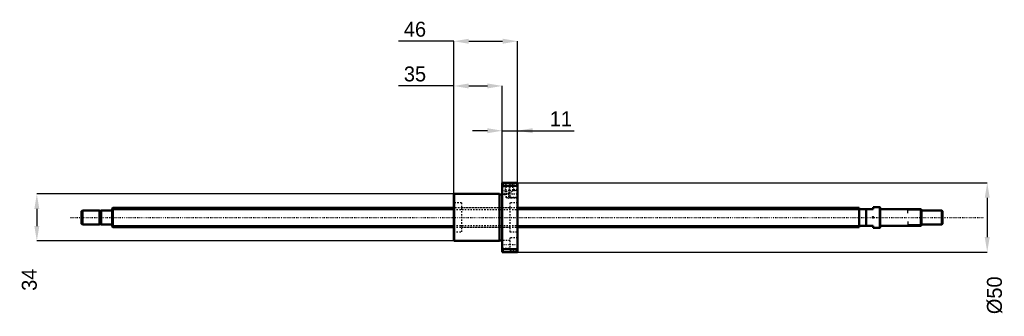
# Model space of a CAD drawing. Header units: millimetres. Extents: x -67 to 644, y -71 to 143.
import ezdxf

# ---------------------------------------------------------------- set-up
doc = ezdxf.new("R2010")
doc.units = ezdxf.units.MM
doc.linetypes.add('Center', pattern=[1.5, 0.45, -0.5, 0.05, -0.5])
doc.linetypes.add('Dashed', pattern=[2, 1, -1])
for name, color, linetype, lineweight in [('2d ConnectionPoints', 7, 'Continuous', 50), ('AM_0', 7, 'Continuous', 50), ('AM_4', 3, 'Continuous', 25), ('AM_5', 3, 'Continuous', 25), ('AM_7', 7, 'Center', 25), ('AM_9', 6, 'Dashed', 25)]:
    doc.layers.add(name, color=color, linetype=linetype, lineweight=lineweight)
doc.dimstyles.new('ISO-25', dxfattribs={"dimtxt": 2.5, "dimasz": 2.5, "dimexe": 1.25, "dimexo": 0.625, "dimtad": 1, "dimtxsty": 'Standard', "dimcen": 2.5, "dimadec": 0, "dimazin": 0, "dimtfac": 1, "dimtmove": 0, "dimatfit": 3, "dimfxl": 0, "dimarcsym": 0})

# ---------------------------------------------------------------- blocks, each defined once
blk = doc.blocks.new('1_BNK_1408_2_5RRG0_621LC5YRR0_Nut_0_in_BNK1408_2_5RRG0_621LC5Y_292_50__4')
at = {"layer": 'AM_0'}
for p, q in [((292.5, 25), (281.5, 25)), ((281.5, 25), (281.5, -25)), ((281.5, 22.56), (281.75, 22.87)), ((281.75, 25), (281.75, 22.87)), ((281.75, 22.87), (292.25, 22.87)), ((292.25, 25), (292.25, 22.87)), ((292.25, 22.87), (292.5, 22.56)), ((292.5, 25), (292.5, -25)), ((246.75, 17), (246.5, 16.75)), ((246.5, 16.75), (246.5, -16.75)), ((246.75, 17), (246.75, -17)), ((279.5, 17), (246.75, 17)), ((279.5, 17), (279.5, -17)), ((281.5, 16.7), (279.5, 16.7)), ((246.5, -16.75), (246.75, -17)), ((246.75, -17), (279.5, -17)), ((279.5, -16.7), (281.5, -16.7)), ((281.75, -22.87), (281.5, -22.56)), ((281.5, -25), (292.5, -25)), ((292.25, -22.87), (281.75, -22.87)), ((281.75, -22.87), (281.75, -25)), ((292.5, -22.56), (292.25, -22.87)), ((292.25, -22.87), (292.25, -25))]:
    blk.add_line(p, q, dxfattribs=at)
at = {"layer": 'AM_5', "linetype": 'Dashed'}
for p, q in [((283.5, 25), (283.5, 18.3)), ((289.5, 25), (289.5, 19.46)), ((285, 17), (283.5, 17)), ((285.06, 14.54), (286, 14)), ((286, 20), (286, 14)), ((288, 17), (289.5, 17)), ((292.5, 20), (288.96, 20)), ((292.5, 14), (286, 14))]:
    blk.add_line(p, q, dxfattribs=at)
at = {"layer": 'AM_7'}
for p, q in [((286.5, 25.4), (286.5, 16.6)), ((280.95, 19.49), (293.05, 19.49)), ((282.26, 17), (292.99, 17)), ((280.95, -19.49), (293.05, -19.49))]:
    blk.add_line(p, q, dxfattribs=at)
at = {"layer": 'AM_9'}
for p, q in [((287, 22.24), (281.5, 22.24)), ((283.5, 25), (284.04, 24.46)), ((284.04, 24.46), (284.04, 19.24)), ((288.96, 24.46), (284.04, 24.46)), ((287, 24.24), (287, 14.74)), ((292.5, 24.24), (287, 24.24)), ((288.96, 24.46), (289.5, 25)), ((288.96, 19.46), (288.96, 24.46)), ((281.5, 16.74), (287, 16.74)), ((284.04, 19.24), (282.75, 17)), ((282.75, 17), (284.17, 14.54)), ((284.17, 19.33), (284.17, 14.54)), ((284.17, 19.33), (286.5, 17)), ((284.17, 14.54), (291.96, 14.54)), ((286.5, 17), (288.96, 19.46)), ((287, 14.74), (292.5, 14.74)), ((291.96, 19.46), (288.96, 19.46)), ((292.5, 20), (291.96, 19.46)), ((291.96, 19.46), (291.96, 14.54)), ((291.96, 14.54), (292.5, 14)), ((252, 10.5), (246.5, 10.5)), ((252, 10.5), (252, -10.5)), ((287, 10.5), (287, -10.5)), ((292.5, 10.5), (287, 10.5)), ((287, 7), (252, 7)), ((252, -7), (287, -7)), ((246.5, -10.5), (252, -10.5)), ((287, -10.5), (292.5, -10.5)), ((287, -16.74), (281.5, -16.74)), ((287, -14.74), (287, -24.24)), ((292.5, -14.74), (287, -14.74)), ((281.5, -22.24), (287, -22.24)), ((287, -24.24), (292.5, -24.24))]:
    blk.add_line(p, q, dxfattribs=at)
blk.add_lwpolyline([(284.04, 19.24), (284.05, 19.24), (284.09, 19.27), (284.17, 19.33)], dxfattribs=at)
blk = doc.blocks.new('2_BNK_1408_2_5RRG0_621LC5Y_Shaft_0_in_BNK1408_2_5RRG0_621LC5Y_292_50__4')
at = {"layer": 'AM_0'}
for p, q in [((553.8, 7.5), (549, 7.5)), ((549, 7.5), (549, 6)), ((554, 7.3), (553.8, 7.5)), ((553.8, 7.5), (553.8, -7.5)), ((554, 7.3), (554, -7.3)), ((-21.5, 5), (-22, 4.5)), ((-22, 4.5), (-22, -4.5)), ((-9.15, 5), (-21.5, 5)), ((-21.5, 5), (-21.5, -5)), ((-9.15, 5), (-9.15, -5)), ((-8, 4.8), (-9.15, 4.8)), ((-8, 5), (-8, -5)), ((-0.2, 5), (-8, 5)), ((0.5, 7), (0, 6.5)), ((0, 6.5), (0, -6.5)), ((246.5, 7), (0.5, 7)), ((0.5, 7), (0.5, -7)), ((539, 7), (292.5, 7)), ((539, 7), (539, -7)), ((549, 6), (539, 6)), ((544, 6), (544, -6)), ((583.5, 6), (554.2, 6)), ((583.5, 6), (583.5, -6)), ((584, 5.5), (583.5, 6)), ((584, 5.5), (584, -5.5)), ((598.5, 5), (584, 5)), ((598.5, 5), (598.5, -5)), ((599, 4.5), (598.5, 5)), ((599, 4.5), (599, -4.5)), ((-22, -4.5), (-21.5, -5)), ((-21.5, -5), (-9.15, -5)), ((-9.15, -4.8), (-8, -4.8)), ((-8, -5), (-0.2, -5)), ((0, -6.5), (0.5, -7)), ((0.5, -7), (246.5, -7)), ((292.5, -7), (539, -7)), ((539, -6), (549, -6)), ((549, -6), (549, -7.5)), ((554.2, -6), (583.5, -6)), ((583.5, -6), (584, -5.5)), ((584, -5), (598.5, -5)), ((598.5, -5), (599, -4.5)), ((549, -7.5), (553.8, -7.5)), ((553.8, -7.5), (554, -7.3))]:
    blk.add_line(p, q, dxfattribs=at)
for centre, start, end in [((-0.2, 5.2), 270, 0), ((554.2, 6.2), 180, 270), ((-0.2, -5.2), 360, 90), ((554.2, -6.2), 90, 180)]:
    blk.add_arc(centre, 0.2, start, end, dxfattribs=at)
at = {"layer": 'AM_4'}
for p, q in [((-0.2, 5), (-0.2, -5)), ((554.2, 6), (554.2, -6))]:
    blk.add_line(p, q, dxfattribs=at)
at = {"layer": 'AM_5'}
for p, q in [((0, 5.773), (246.5, 5.773)), ((292.5, 5.773), (539, 5.773)), ((539, 3.5), (539, 5.773)), ((584, 5.3865), (574, 5.3865)), ((574, 3), (574, 5.3865)), ((0, -5.773), (246.5, -5.773)), ((292.5, -5.773), (539, -5.773)), ((539, -3.5), (539, -5.773)), ((574, -3), (574, -5.3865)), ((584, -5.3865), (574, -5.3865))]:
    blk.add_line(p, q, dxfattribs=at)
at = {"layer": 'AM_5', "linetype": 'Dashed'}
for p, q in [((246.5, 5.773), (292.5, 5.773)), ((246.5, -5.773), (292.5, -5.773))]:
    blk.add_line(p, q, dxfattribs=at)
at = {"layer": 'AM_7'}
blk.add_line((-29.95, 0), (628.95, 0), dxfattribs=at)
at = {"layer": 'AM_9'}
for p, q in [((292.5, 7), (246.5, 7)), ((246.5, -7), (292.5, -7))]:
    blk.add_line(p, q, dxfattribs=at)
blk = doc.blocks.new('*D3')
at = {"layer": 'AM_5', "color": 0, "lineweight": -2}
for p, q in [((246.75, 17), (-54.34, 17)), ((-54.34, 6.22), (-54.34, -6.22)), ((246.75, -17), (-54.34, -17))]:
    blk.add_line(p, q, dxfattribs=at)
at = {"layer": 'AM_5', "color": 0}
for points in [[(-52.54, 6.22), (-56.14, 6.22), (-54.34, 17)], [(-56.14, -6.22), (-52.54, -6.22), (-54.34, -17)]]:
    blk.add_solid(points, dxfattribs=at)
at = {"layer": 'Defpoints', "color": 0}
for p in [(246.75, 17), (-54.34, -17), (246.75, -17)]:
    blk.add_point(p, dxfattribs=at)
at = {"layer": 'AM_5', "color": 0, "insert": (-59.73, -45.03), "char_height": 10.78, "attachment_point": 5, "rotation": 90}
blk.add_mtext('34', dxfattribs=at)
blk = doc.blocks.new('*D4')
at = {"layer": 'AM_5', "color": 0, "lineweight": -2}
for p, q in [((246.5, 95.07), (206.51, 95.07)), ((246.5, 16.75), (246.5, 95.07)), ((257.28, 95.07), (270.72, 95.07)), ((281.5, 25), (281.5, 95.07))]:
    blk.add_line(p, q, dxfattribs=at)
at = {"layer": 'AM_5', "color": 0}
for points in [[(257.28, 96.87), (257.28, 93.27), (246.5, 95.07)], [(270.72, 93.27), (270.72, 96.87), (281.5, 95.07)]]:
    blk.add_solid(points, dxfattribs=at)
at = {"layer": 'Defpoints', "color": 0}
for p in [(281.5, 95.07), (281.5, 25), (246.5, 16.75)]:
    blk.add_point(p, dxfattribs=at)
at = {"layer": 'AM_5', "color": 0, "insert": (218.47, 103.69), "char_height": 10.78, "attachment_point": 5}
blk.add_mtext('35', dxfattribs=at)
blk = doc.blocks.new('*D5')
at = {"layer": 'AM_5', "color": 0, "lineweight": -2}
for p, q in [((246.5, 127.41), (206.51, 127.41)), ((246.5, 16.75), (246.5, 127.41)), ((257.28, 127.41), (281.72, 127.41)), ((292.5, 25), (292.5, 127.41))]:
    blk.add_line(p, q, dxfattribs=at)
at = {"layer": 'AM_5', "color": 0}
for points in [[(257.28, 129.21), (257.28, 125.61), (246.5, 127.41)], [(281.72, 125.61), (281.72, 129.21), (292.5, 127.41)]]:
    blk.add_solid(points, dxfattribs=at)
at = {"layer": 'Defpoints', "color": 0}
for p in [(292.5, 127.41), (292.5, 25), (246.5, 16.75)]:
    blk.add_point(p, dxfattribs=at)
at = {"layer": 'AM_5', "color": 0, "insert": (218.47, 136.03), "char_height": 10.78, "attachment_point": 5}
blk.add_mtext('46', dxfattribs=at)
blk = doc.blocks.new('*D6')
at = {"layer": 'AM_5', "color": 0, "lineweight": -2}
for p, q in [((270.72, 62.73), (259.94, 62.73)), ((281.5, 25), (281.5, 62.73)), ((281.5, 62.73), (292.5, 62.73)), ((292.5, 25), (292.5, 62.73)), ((292.5, 62.73), (333.36, 62.73)), ((303.28, 62.73), (314.06, 62.73))]:
    blk.add_line(p, q, dxfattribs=at)
at = {"layer": 'AM_5', "color": 0}
for points in [[(270.72, 60.93), (270.72, 64.53), (281.5, 62.73)], [(303.28, 64.53), (303.28, 60.93), (292.5, 62.73)]]:
    blk.add_solid(points, dxfattribs=at)
at = {"layer": 'Defpoints', "color": 0}
for p in [(292.5, 62.73), (281.5, 25), (292.5, 25)]:
    blk.add_point(p, dxfattribs=at)
at = {"layer": 'AM_5', "color": 0, "insert": (323.71, 71.35), "char_height": 10.78, "attachment_point": 5}
blk.add_mtext('11', dxfattribs=at)
blk = doc.blocks.new('*D7')
at = {"layer": 'AM_5', "color": 0, "lineweight": -2}
for p, q in [((292.5, 25), (631.34, 25)), ((631.34, 14.22), (631.34, -14.22)), ((292.5, -25), (631.34, -25))]:
    blk.add_line(p, q, dxfattribs=at)
at = {"layer": 'AM_5', "color": 0}
for points in [[(633.14, 14.22), (629.54, 14.22), (631.34, 25)], [(629.54, -14.22), (633.14, -14.22), (631.34, -25)]]:
    blk.add_solid(points, dxfattribs=at)
at = {"layer": 'Defpoints', "color": 0}
for p in [(292.5, 25), (292.5, -25), (631.34, -25)]:
    blk.add_point(p, dxfattribs=at)
at = {"layer": 'AM_5', "color": 0, "insert": (636.73, -56.26), "char_height": 10.78, "attachment_point": 5, "rotation": 90}
blk.add_mtext('Ø50', dxfattribs=at)

msp = doc.modelspace()

# ---------------------------------------------------------------- linework, layer by layer
at = {"layer": '2d ConnectionPoints'}
for p in [(0, 0), (549, 0)]:
    msp.add_point(p, dxfattribs=at)

# ---------------------------------------------------------------- block references
for name in ['1_BNK_1408_2_5RRG0_621LC5YRR0_Nut_0_in_BNK1408_2_5RRG0_621LC5Y_292_50__4', '2_BNK_1408_2_5RRG0_621LC5Y_Shaft_0_in_BNK1408_2_5RRG0_621LC5Y_292_50__4']:
    msp.add_blockref(name, (0, 0))

# ---------------------------------------------------------------- dimensions: what is measured, and where the dimension line sits
at = {"layer": 'AM_5'}
for base, p1, p2, text, picture, middle in [((292.5, 127.41), (246.5, 16.75), (292.5, 25), '46', '*D5', (218.472, 127.41)), ((281.5, 95.07), (246.5, 16.75), (281.5, 25), '35', '*D4', (218.472, 95.07)), ((292.5, 62.73), (281.5, 25), (292.5, 25), '11', '*D6', (323.711, 62.73))]:
    dim = msp.add_linear_dim(base=base, p1=p1, p2=p2, text=text, dimstyle='ISO-25', override={"dimtxt": 10.78, "dimasz": 10.78, "dimexe": 0, "dimexo": 0, "dimgap": 3.234}, dxfattribs=at)
    dim.commit()
    dim.dimension.update_dxf_attribs({"geometry": picture, "text_midpoint": middle, "dimtype": 160})
for base, p1, p2, text, picture, middle in [((631.34, -25), (292.5, 25), (292.5, -25), 'Ø50', '*D7', (636.73, -56.262)), ((-54.34, -17), (246.75, 17), (246.75, -17), '34', '*D3', (-59.73, -45.028))]:
    dim = msp.add_linear_dim(base=base, p1=p1, p2=p2, angle=90, text=text, dimstyle='ISO-25', override={"dimtxt": 10.78, "dimasz": 10.78, "dimexe": 0, "dimexo": 0, "dimgap": 3.234}, dxfattribs=at)
    dim.commit()
    dim.dimension.update_dxf_attribs({"geometry": picture, "text_midpoint": middle, "dimtype": 160, "text_rotation": 90})

doc.saveas('drawing.dxf')
